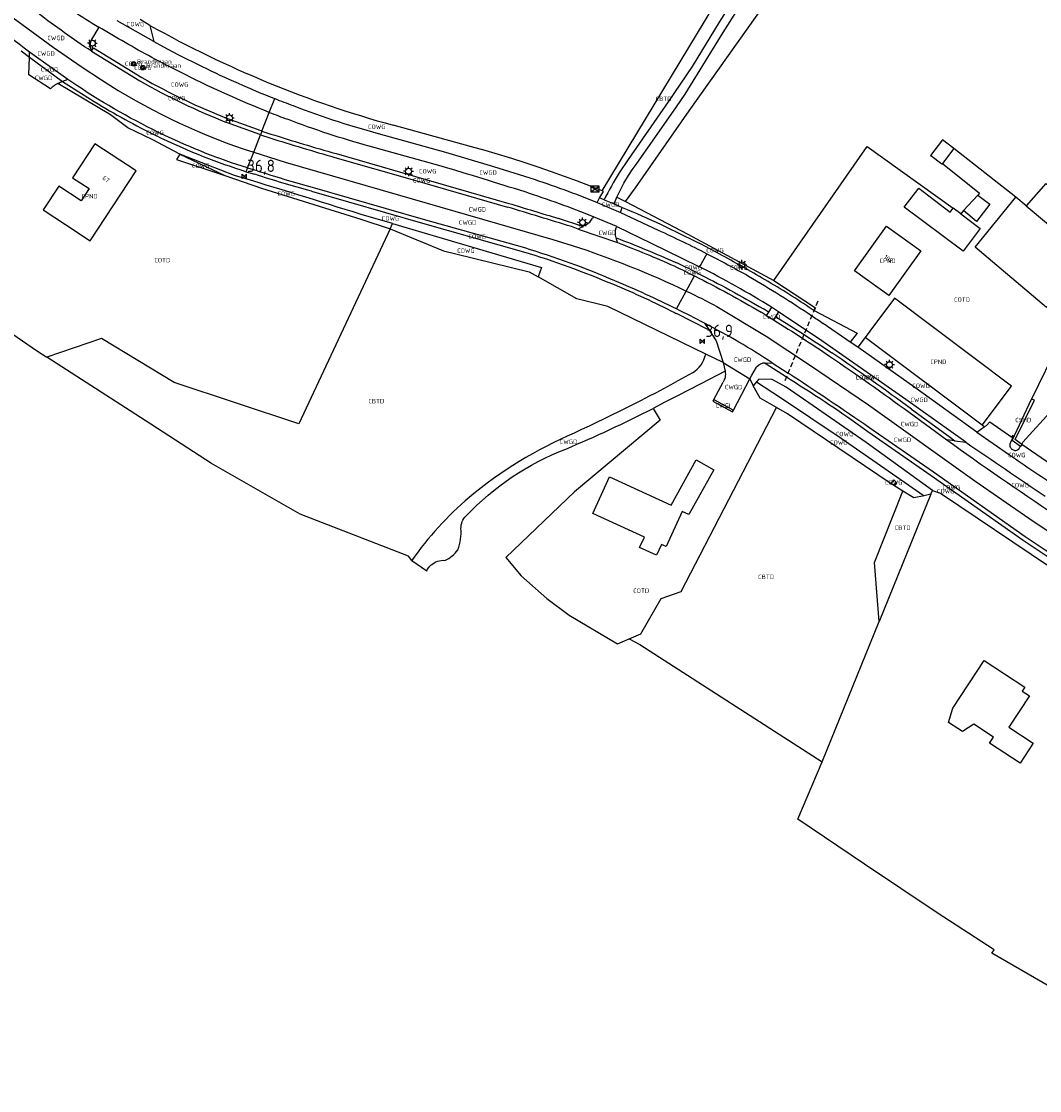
# Model space of a CAD drawing. Extents: x 163074 to 167167, y 441438 to 444019.
# Tile 45 of 49: x 166209 to 166416, y 441539 to 441756. Entities that reach past the tile are written whole.
import ezdxf
from ezdxf.enums import TextEntityAlignment as Align

# ---------------------------------------------------------------- set-up
doc = ezdxf.new("R2010")
doc.units = 0
doc.header["$LTSCALE"] = 4
doc.linetypes.add('STIPPELFIJN', pattern=[0.375, 0.25, -0.125])
doc.layers.get('0').update_dxf_attribs({"linetype": 'CONTINUOUS'})
for name, color, linetype in [('CBTD', 7, 'CONTINUOUS'), ('COTD', 7, 'CONTINUOUS'), ('COWG', 7, 'CONTINUOUS'), ('CPND', 7, 'CONTINUOUS'), ('CSHD', 7, 'CONTINUOUS'), ('CWGD', 7, 'CONTINUOUS'), ('CWGI', 7, 'CONTINUOUS'), ('G_BTD', 3, 'CONTINUOUS'), ('G_OTD', 32, 'CONTINUOUS'), ('G_OWG', 6, 'CONTINUOUS'), ('G_PND', 1, 'CONTINUOUS'), ('G_WGD', 7, 'CONTINUOUS'), ('G_WGI', 1, 'CONTINUOUS'), ('LKWDUP', 5, 'CONTINUOUS'), ('NAR', 7, 'CONTINUOUS'), ('PPALHM', 10, 'CONTINUOUS')]:
    doc.layers.add(name, color=color, linetype=linetype)
for name, color, linetype, true_color in [('PKST', 7, 'CONTINUOUS', 0xbd2877), ('PPAL', 7, 'CONTINUOUS', 0xbd2877), ('PPUT', 7, 'CONTINUOUS', 0xbd2877)]:
    doc.layers.add(name, color=color, linetype=linetype, true_color=true_color)
doc.styles.add('ISO', font='ISO')

# ---------------------------------------------------------------- blocks, each defined once
blk = doc.blocks.new('lichtmast')
at = {"color": 0}
for p, q in [((-0.6, 0), (-1, 0)), ((-0.71, 0.71), (-0.42, 0.42)), ((0, 0.6), (0, 1)), ((0.42, 0.42), (0.71, 0.71)), ((0.6, 0), (1, 0)), ((-0.42, -0.42), (-0.71, -0.71)), ((0, -0.6), (0, -1)), ((0.42, -0.42), (0.71, -0.71))]:
    blk.add_line(p, q, dxfattribs=at)
blk.add_circle((0, 0), 0.6, dxfattribs=at)
blk = doc.blocks.new('brandkraan')
at = {"color": 0}
blk.add_circle((0, 0), 0.45, dxfattribs=at)
at = {"color": 0, "style": 'ISO'}
blk.add_attdef('BRANDKRAAN', (0.7, 0), '', height=0.9, dxfattribs=at)
blk = doc.blocks.new('schk.dwg')
for p, q in [((0.86, 0.56), (-0.86, 0.56)), ((-0.86, 0.56), (-0.86, -0.56)), ((0.86, -0.56), (0.86, 0.56)), ((-0.86, -0.56), (0.86, -0.56))]:
    blk.add_line(p, q)
at = {"linetype": 'Continuous'}
for p, q in [((-0.86, 0.56), (0.86, -0.56)), ((-0.86, -0.56), (0.86, 0.56))]:
    blk.add_line(p, q, dxfattribs=at)
blk = doc.blocks.new('kilometerpaal')
at = {"color": 0}
for p, q in [((-0.44, 0.44), (0.44, -0.44)), ((-0.44, -0.44), (-0.44, 0.44)), ((0.44, 0.44), (-0.44, -0.44)), ((0.44, -0.44), (0.44, 0.44))]:
    blk.add_line(p, q, dxfattribs=at)
at = {"color": 0, "style": 'ISO'}
blk.add_attdef('KILOMETERPAAL', (0.59, 0.87), '', height=2.5, dxfattribs=at)

msp = doc.modelspace()

# ---------------------------------------------------------------- linework, layer by layer
at = {"layer": 'G_BTD', "linetype": 'Continuous', "transparency": 33554687}
for points in [[(166327.311, 441721.773), (166365.889, 441785.594), (166372.455, 441798.898), (166372.64, 441827.069), (166371.737, 441829.021), (166370.503, 441830.802), (166368.814, 441833.191), (166360.455, 441841.174), (166355.514, 441844.383), (166350.388, 441847.238), (166340.009, 441852.545), (166334.563, 441854.846), (166329.062, 441856.81), (166323.062, 441857.975), (166317.411, 441859.111), (166311.849, 441860.626), (166304.928, 441862.881)], [(166398.865, 441730.357), (166396.59, 441732.157), (166394.138, 441728.962)], [(166394.138, 441728.962), (166394.129, 441728.951), (166394.218, 441728.882)], [(166396.565, 441727.3), (166396.452, 441727.15), (166394.218, 441728.882)], [(166403.745, 441720.879), (166400.878, 441717.749)], [(166413.61, 441718.706), (166411.459, 441720.498)], [(166400.299, 441717.099), (166398.758, 441718.268)], [(166288.616, 441646.562), (166287.962, 441647.462), (166265.892, 441655.977), (166247.831, 441666.295), (166234.368, 441675.051), (166214.345, 441687.936)], [(166412.734, 441670.201), (166411.382, 441671.161), (166415.269, 441679.192), (166414.706, 441679.406)], [(166383.686, 441634.184), (166382.722, 441646.174), (166388.531, 441660.702)], [(166332.805, 441630.637), (166335.023, 441629.482), (166372.08, 441605.671)]]:
    msp.add_lwpolyline(points, dxfattribs=at)
at = {"layer": 'G_OTD', "linetype": 'Continuous', "transparency": 33554687}
for points in [[(166332.087, 441719.58), (166334.111, 441722.399), (166345.023, 441738.047), (166358.857, 441757.51), (166393.254, 441805.57), (166395.838, 441807.023), (166413.278, 441809.56), (166446.367, 441854.944), (166457.704, 441870.29), (166470.606, 441863.21)], [(166362.263, 441703.506), (166381.272, 441730.79), (166398.758, 441718.268)], [(166398.865, 441730.357), (166396.565, 441727.3)], [(166411.459, 441720.498), (166398.865, 441730.357)], [(166396.565, 441727.3), (166404.129, 441721.299), (166403.745, 441720.879)], [(166438.949, 441716.23), (166425.347, 441727.575), (166419.877, 441721.208), (166417.584, 441723.276), (166413.61, 441718.706)], [(166400.299, 441717.099), (166404.246, 441714.107), (166400.801, 441709.461), (166388.78, 441718.456), (166391.755, 441722.281), (166398.114, 441717.406), (166398.758, 441718.268)], [(166403.745, 441720.879), (166406.205, 441719.046), (166403.487, 441715.552), (166400.878, 441717.749)], [(166413.61, 441718.706), (166426.02, 441708.366), (166417.738, 441698.012), (166403.216, 441710.315), (166411.459, 441720.498)], [(166400.878, 441717.749), (166400.299, 441717.099)], [(166438.81, 441716.1), (166432.354, 441708.844), (166429.351, 441705.187), (166427.865, 441703.468), (166420.322, 441690.882), (166414.706, 441679.406)], [(166284.198, 441714.038), (166265.619, 441674.353), (166240.243, 441682.773), (166225.462, 441691.746), (166214.345, 441687.936)], [(166197.952, 441699.089), (166199.691, 441697.87), (166212.219, 441689.304), (166214.345, 441687.936)], [(166332.805, 441630.637), (166335.19, 441631.656), (166339.348, 441638.882), (166343.376, 441640.248), (166362.83, 441677.67)], [(166412.422, 441669.775), (166410.726, 441670.983), (166414.706, 441679.406)], [(166337.692, 441677.508), (166339.112, 441675.14), (166321.724, 441660.514), (166307.704, 441647.224), (166310.845, 441643.449), (166316.077, 441638.823), (166320.62, 441635.472), (166330.439, 441629.627), (166332.805, 441630.637)], [(166344.977, 441655.947), (166343.613, 441656.568), (166340.348, 441649.4), (166339.393, 441649.835), (166338.399, 441647.655), (166334.961, 441649.222), (166335.922, 441651.331), (166325.427, 441656.114), (166328.823, 441663.566), (166341.384, 441657.842), (166346.465, 441667.022), (166350.028, 441665.052), (166344.977, 441655.947)], [(166394.214, 441660.046), (166383.686, 441634.184)], [(166372.08, 441605.671), (166383.686, 441634.184)], [(166412.764, 441620.013), (166414.245, 441619.039), (166410.065, 441612.686), (166415.017, 441609.43), (166412.346, 441605.37), (166406.145, 441609.446), (166406.955, 441610.677), (166402.956, 441613.294), (166400.646, 441611.834), (166397.814, 441613.619), (166398.674, 441616.523), (166405.061, 441626.236), (166413.295, 441620.818), (166412.764, 441620.013)], [(166456.497, 441538.775), (166450.208, 441542.626), (166449.684, 441541.839), (166406.641, 441566.725), (166407.078, 441567.425), (166395.468, 441574.95), (166380.673, 441584.856), (166367.148, 441593.981), (166372.08, 441605.671)]]:
    msp.add_lwpolyline(points, dxfattribs=at)
at = {"layer": 'G_OWG', "linetype": 'Continuous', "transparency": 33554687}
for points in [[(166235.343, 441755.413), (166233.338, 441756.575)], [(166235.343, 441755.413), (166236.109, 441752.135)], [(166209.155, 441750.207), (166210.846, 441748.913)], [(166223.428, 441750.139), (166223.829, 441750.816), (166233.673, 441744.786)], [(166231.977, 441747.948), (166232.398, 441747.628), (166232.107, 441747.217), (166231.644, 441747.512), (166231.977, 441747.948)], [(166234.229, 441746.831), (166234.026, 441746.487), (166233.542, 441746.769), (166233.712, 441747.105), (166234.229, 441746.831)], [(166241.423, 441729.192), (166235.891, 441732.112), (166230.829, 441734.538), (166227.29, 441737.216), (166216.616, 441743.618)], [(166217.542, 441744.012), (166224.002, 441739.906)], [(166258.115, 441733.898), (166257.935, 441733.955), (166251.19, 441736.398)], [(166258.115, 441733.898), (166259.617, 441737.721)], [(166327.311, 441721.773), (166326.642, 441722.037), (166324.98, 441722.698), (166322.335, 441723.713), (166319.678, 441724.699), (166317.009, 441725.653), (166314.33, 441726.576), (166311.64, 441727.468), (166308.94, 441728.329), (166306.231, 441729.158), (166303.511, 441729.956), (166300.783, 441730.722), (166284.806, 441735.109)], [(166258.115, 441733.898), (166257.822, 441733.152)], [(166258.115, 441733.898), (166259.94, 441733.316)], [(166241.423, 441729.192), (166240.75, 441728.106), (166250.55, 441724.846)], [(166252.549, 441724.902), (166241.423, 441729.192)], [(166241.423, 441729.192), (166250.55, 441724.846)], [(166273.197, 441729.341), (166289.354, 441724.67), (166308.328, 441719.216)], [(166254.873, 441725.644), (166253.896, 441725.962)], [(166255.171, 441726.403), (166254.873, 441725.644)], [(166254.873, 441725.644), (166256.68, 441725.123)], [(166250.55, 441724.846), (166258.028, 441722.292), (166278.204, 441715.975), (166284.198, 441714.038)], [(166268.17, 441721.668), (166290.776, 441715.16), (166311.347, 441709.382)], [(166326.808, 441720.345), (166327.614, 441721.651), (166327.311, 441721.773)], [(166330.339, 441720.459), (166332.087, 441719.58)], [(166332.087, 441719.58), (166344.73, 441712.947), (166362.263, 441703.506)], [(166284.673, 441715.142), (166278.271, 441716.959)], [(166284.198, 441714.038), (166284.673, 441715.142)], [(166284.673, 441715.142), (166315.023, 441706.202), (166314.298, 441704.274)], [(166323.379, 441714.513), (166318.448, 441716.129)], [(166284.198, 441714.038), (166295.081, 441709.545), (166297.595, 441708.934), (166312.465, 441705.319), (166314.298, 441704.274)], [(166348.396, 441688.568), (166328.497, 441698.259), (166322.148, 441699.799), (166314.298, 441704.274)], [(166362.263, 441703.506), (166370.768, 441697.935), (166370.451, 441697.42)], [(166361.149, 441697.065), (166360.133, 441697.761)], [(166370.451, 441697.42), (166370.057, 441697.627)], [(166370.451, 441697.42), (166379.196, 441692.818), (166377.791, 441691.016)], [(166348.915, 441693.753), (166348.812, 441693.577), (166342.483, 441696.787)], [(166380.842, 441691.944), (166379.338, 441689.938)], [(166360.513, 441686.737), (166364.85, 441683.903), (166365.633, 441683.391)], [(166357.38, 441683.532), (166358.087, 441682.1)], [(166358.735, 441682.907), (166358.087, 441682.1)], [(166362.83, 441677.67), (166359.494, 441679.589), (166358.087, 441682.1)], [(166394.525, 441660.818), (166381.06, 441670.549), (166364.754, 441681.847), (166361.94, 441683.358), (166359.198, 441683.484), (166358.735, 441682.907)], [(166358.735, 441682.907), (166363.615, 441679.729), (166375.93, 441671.469), (166392.852, 441659.753)], [(166388.531, 441660.702), (166385.936, 441662.317), (166378.197, 441667.52), (166365.07, 441676.381), (166362.83, 441677.67)], [(166390.238, 441677.385), (166397.901, 441671.79), (166399.109, 441670.919)], [(166403.576, 441672.711), (166405.058, 441673.749)], [(166405.058, 441673.749), (166404.619, 441674.08)], [(166405.058, 441673.749), (166405.491, 441674.053), (166406.233, 441674.767), (166410.662, 441671.65), (166410.931, 441672.042), (166411.049, 441671.956), (166410.392, 441670.611), (166410.309, 441670.429), (166410.265, 441670.247), (166410.262, 441670.235), (166410.253, 441670.036), (166410.258, 441669.977), (166410.262, 441669.937), (166410.274, 441669.874), (166410.281, 441669.839), (166410.342, 441669.66), (166410.345, 441669.65), (166410.407, 441669.542), (166410.444, 441669.477), (166410.52, 441669.388), (166410.574, 441669.325), (166410.794, 441669.156), (166410.955, 441669.062), (166411.132, 441669), (166411.304, 441668.973), (166411.316, 441668.971), (166411.503, 441668.977), (166411.517, 441668.98), (166411.685, 441669.017), (166411.857, 441669.091), (166412.012, 441669.194), (166412.146, 441669.325), (166412.165, 441669.353), (166412.252, 441669.479), (166412.329, 441669.649), (166412.422, 441669.775)], [(166381.349, 441672.837), (166394.258, 441663.899), (166412.958, 441650.744)], [(166399.109, 441670.919), (166397.431, 441671.143)], [(166399.109, 441670.919), (166401.346, 441670.621)], [(166412.734, 441670.201), (166412.422, 441669.775)], [(166387.185, 441662.456), (166386.803, 441661.855), (166386.118, 441662.261), (166386.645, 441662.968), (166387.185, 441662.456)], [(166392.852, 441659.753), (166390.775, 441659.305), (166388.531, 441660.702)], [(166394.214, 441660.046), (166394.525, 441660.818)], [(166394.525, 441660.818), (166396.147, 441660.287), (166418.357, 441645.36), (166437.03, 441633.354)], [(166394.214, 441660.046), (166392.852, 441659.753)]]:
    msp.add_lwpolyline(points, dxfattribs=at)
for points in [[(166235.343, 441755.413, 0.0608495), (166284.806, 441735.109)], [(166233.673, 441744.786, 0.032218), (166251.19, 441736.398)], [(166224.002, 441739.906, 0.0218571), (166236.666, 441732.935)], [(166253.896, 441725.962, -0.0373545), (166236.666, 441732.935)], [(166259.94, 441733.316, 0.0095989), (166273.197, 441729.341)], [(166278.271, 441716.959, 0.0028321), (166252.549, 441724.902)], [(166268.17, 441721.668, -0.0119427), (166256.68, 441725.123)], [(166308.328, 441719.216, -0.0011047), (166318.448, 441716.129)], [(166331.401, 441718.4, -0.0206697), (166347.074, 441711.09)], [(166330.16, 441712.21, -0.0131923), (166342.292, 441707.216)], [(166351.138, 441708.951, 0.0046752), (166347.074, 441711.09)], [(166311.347, 441709.382, -0.0258861), (166329.608, 441702.745)], [(166360.475, 441703.654, 0.0110574), (166351.138, 441708.951)], [(166346.526, 441705.145, 0.0049345), (166342.292, 441707.216)], [(166346.526, 441705.145, -0.0162179), (166360.133, 441697.761)], [(166329.608, 441702.745, -0.0188546), (166342.064, 441697)], [(166370.057, 441697.627, 0.0223799), (166360.475, 441703.654)], [(166342.064, 441697, -0.0028606), (166342.483, 441696.787)], [(166362.617, 441696.194, -0.0041986), (166368.421, 441692.522)], [(166368.421, 441692.522, -0.0042839), (166374.049, 441688.826)], [(166390.238, 441677.385, 0.0085502), (166374.049, 441688.826)], [(166365.633, 441683.391, -0.0183428), (166381.349, 441672.837)], [(166412.958, 441650.744, 0.0078941), (166429.423, 441639.972)]]:
    msp.add_lwpolyline(points, format="xyb", dxfattribs=at)
at = {"layer": 'G_PND', "linetype": 'Continuous', "transparency": 33554687}
for points in [[(166232.528, 441725.795), (166224.14, 441731.33), (166219.588, 441724.437), (166222.971, 441722.204), (166221.334, 441719.724), (166216.773, 441722.736), (166213.586, 441717.911), (166218.147, 441714.899), (166223.15, 441711.598), (166232.528, 441725.795)], [(166392.159, 441709.583), (166385.645, 441700.491), (166378.647, 441705.505), (166385.162, 441714.597), (166392.159, 441709.583)], [(166404.619, 441674.08), (166410.611, 441682.054), (166386.834, 441699.919), (166381.777, 441693.189), (166380.842, 441691.944)], [(166404.619, 441674.08), (166380.842, 441691.944)]]:
    msp.add_lwpolyline(points, dxfattribs=at)
at = {"layer": 'G_WGD', "linetype": 'Continuous', "transparency": 33554687}
for points in [[(166372.498, 441791.13), (166371.214, 441788.501), (166369.147, 441784.531), (166360.625, 441771.083), (166351.139, 441756.032), (166345.636, 441747.044), (166340.738, 441739.839), (166332.611, 441728.156), (166330.813, 441725.389)], [(166331.968, 441723.682), (166332.686, 441724.856), (166333.457, 441725.997), (166334.277, 441727.102), (166342.433, 441738.834), (166344.205, 441741.45), (166351.923, 441753.95), (166360.56, 441767.584), (166373.118, 441787.557), (166374.16, 441789.394)], [(166172.755, 441785.27), (166173.366, 441784.731), (166179.83, 441779.246), (166192.817, 441768.658), (166200.665, 441762.315), (166207.517, 441756.931), (166215.644, 441750.969), (166221.353, 441747.016), (166225.466, 441744.339)], [(166236.109, 441752.135), (166228.674, 441756.302)], [(166224.906, 441755.073), (166223.449, 441752.525)], [(166236.109, 441752.135), (166238.067, 441751.038), (166241.017, 441749.514), (166245.935, 441747.053)], [(166218.612, 441744.396), (166210.804, 441749.977)], [(166210.846, 441748.913), (166210.804, 441749.977)], [(166223.182, 441751.01), (166223.428, 441750.139)], [(166223.428, 441750.139), (166233.268, 441744.096)], [(166216.616, 441743.618), (166216.216, 441743.389), (166216.081, 441743.298), (166215.835, 441743.132), (166215.473, 441742.847), (166215.134, 441742.536), (166210.67, 441745.35), (166210.846, 441748.913)], [(166210.846, 441748.913), (166217.542, 441744.012)], [(166242.639, 441745.321), (166239.115, 441747.116), (166236.159, 441748.631), (166235.69, 441748.896)], [(166218.612, 441744.396), (166217.542, 441744.012)], [(166220.449, 441743.177), (166218.612, 441744.396)], [(166259.617, 441737.721), (166260.717, 441740.523)], [(166257.822, 441733.152), (166257.678, 441733.198), (166250.905, 441735.65)], [(166256.436, 441729.624), (166257.822, 441733.152)], [(166257.822, 441733.152), (166259.696, 441732.554)], [(166282.958, 441733.098), (166295.476, 441729.637), (166305.25, 441726.71), (166312.643, 441724.385)], [(166254.471, 441730.255), (166256.436, 441729.624)], [(166294.569, 441726.771), (166279.96, 441730.838)], [(166255.171, 441726.403), (166256.436, 441729.624)], [(166256.436, 441729.624), (166262.833, 441727.57), (166288.703, 441720.147), (166317.275, 441711.836), (166321.212, 441710.661)], [(166272.979, 441728.572), (166289.133, 441723.901), (166308.102, 441718.449)], [(166256.916, 441725.887), (166255.44, 441726.319), (166255.171, 441726.403)], [(166311.572, 441710.15), (166290.995, 441715.929), (166268.387, 441722.438)], [(166326.334, 441719.377), (166326.808, 441720.345)], [(166326.334, 441719.377), (166331.069, 441717.37)], [(166327.722, 441719.958), (166326.808, 441720.345)], [(166327.722, 441719.958), (166329.782, 441719.086)], [(166329.782, 441719.086), (166330.339, 441720.459)], [(166329.782, 441719.086), (166331.401, 441718.4)], [(166331.069, 441717.37), (166331.401, 441718.4)], [(166331.069, 441717.37), (166338.739, 441713.781)], [(166323.987, 441714.867), (166323.379, 441714.513)], [(166325.578, 441716.493), (166325.383, 441716.208)], [(166330.291, 441714.486), (166325.578, 441716.493)], [(166322.472, 441713.997), (166321.1, 441714.475)], [(166323.379, 441714.513), (166322.472, 441713.997)], [(166322.472, 441713.997), (166330.433, 441711.235)], [(166330.214, 441714.24), (166330.291, 441714.486)], [(166330.291, 441714.486), (166337.281, 441711.125), (166346.855, 441706.454), (166347.159, 441706.3)], [(166330.433, 441711.235), (166330.16, 441712.21)], [(166348.624, 441708.975), (166347.159, 441706.3)], [(166344.454, 441701.361), (166346.142, 441704.443)], [(166342.473, 441697.745), (166344.454, 441701.361)], [(166350.673, 441698.241), (166360.667, 441692.185), (166369.512, 441686.363), (166381.489, 441678.228), (166403.142, 441662.794), (166414.137, 441655.189), (166422.387, 441649.657), (166431.752, 441643.592)], [(166361.775, 441698.085), (166361.149, 441697.065)], [(166363.228, 441697.155), (166361.775, 441698.085)], [(166363.228, 441697.155), (166362.617, 441696.194)], [(166401.346, 441670.621), (166389.139, 441679.291), (166371.32, 441691.748), (166368.799, 441693.433), (166363.228, 441697.155)], [(166360.729, 441696.382), (166359.704, 441697.085)], [(166361.149, 441697.065), (166360.729, 441696.382)], [(166360.729, 441696.382), (166362.188, 441695.519)], [(166362.617, 441696.194), (166362.188, 441695.519)], [(166348.17, 441694.827), (166348.915, 441693.753)], [(166348.915, 441693.753), (166350.542, 441691.275), (166351.938, 441686.843)], [(166377.791, 441691.016), (166372.326, 441694.774)], [(166379.338, 441689.938), (166377.791, 441691.016)], [(166351.938, 441686.843), (166348.396, 441688.568)], [(166403.576, 441672.711), (166390.917, 441681.745), (166379.338, 441689.938)], [(166351.938, 441686.843), (166352.353, 441685.065)], [(166351.938, 441686.843), (166357.38, 441683.532)], [(166360.513, 441686.737), (166361.908, 441686.81)], [(166361.908, 441686.81), (166365.174, 441684.685)], [(166352.353, 441685.065), (166347.425, 441682.53), (166342.491, 441680.019), (166340.098, 441678.751), (166337.692, 441677.508)], [(166357.38, 441683.532), (166357.759, 441684.254), (166358.763, 441685.904)], [(166350.053, 441679.345), (166351.959, 441682.879)], [(166354.054, 441677.184), (166357.38, 441683.532)], [(166350.053, 441679.345), (166354.054, 441677.184)], [(166389.765, 441676.739), (166397.431, 441671.143)], [(166412.734, 441670.201), (166412.944, 441670.632), (166419.092, 441677.455)], [(166413.412, 441651.402), (166394.716, 441664.555), (166381.804, 441673.495)], [(166403.576, 441672.711), (166410.224, 441668.043)], [(166417.825, 441666.643), (166417.741, 441666.694), (166412.734, 441670.201)], [(166288.616, 441646.562), (166291.649, 441644.5)]]:
    msp.add_lwpolyline(points, dxfattribs=at)
for points in [[(166210.804, 441749.977, -0.0069467), (166194.282, 441762.871)], [(166214.714, 441761.775, 0.0170534), (166224.906, 441755.073)], [(166223.428, 441750.139, -0.0135866), (166212.58, 441757.857)], [(166235.69, 441748.896, -0.0110284), (166224.906, 441755.073)], [(166223.449, 441752.525, 0.1696039), (166223.182, 441751.01)], [(166259.617, 441737.721, -0.0235807), (166242.639, 441745.321)], [(166245.935, 441747.053, 0.0208346), (166260.717, 441740.523)], [(166216.616, 441743.618, -0.0409712), (166217.542, 441744.012)], [(166238.246, 441733.086, -0.0361397), (166220.449, 441743.177)], [(166225.466, 441744.339, 0.0625433), (166254.471, 441730.255)], [(166233.268, 441744.096, 0.0323193), (166250.905, 441735.65)], [(166260.717, 441740.523, 0.0049755), (166264.453, 441739.1)], [(166264.453, 441739.1, 0.0269033), (166282.958, 441733.098)], [(166259.617, 441737.721, 0.004903), (166263.298, 441736.319)], [(166279.96, 441730.838, -0.0251501), (166263.298, 441736.319)], [(166255.171, 441726.403, -0.0350137), (166238.246, 441733.086)], [(166259.696, 441732.554, 0.0096494), (166272.979, 441728.572)], [(166268.387, 441722.438, -0.0117786), (166256.916, 441725.887)], [(166311.637, 441721.53, 0.0049784), (166294.569, 441726.771)], [(166312.643, 441724.385, -0.0194689), (166326.334, 441719.377)], [(166330.813, 441725.389, 0.0194316), (166327.722, 441719.958)], [(166330.339, 441720.459, -0.0293488), (166331.968, 441723.682)], [(166325.578, 441716.493, 0.0164323), (166311.637, 441721.53)], [(166321.1, 441714.475, 0.0013955), (166308.102, 441718.449)], [(166323.987, 441714.867, 0.1750193), (166325.383, 441716.208)], [(166330.16, 441712.21, -0.1704276), (166330.214, 441714.24)], [(166338.739, 441713.781, -0.0105383), (166348.624, 441708.975)], [(166321.212, 441710.661, -0.0330539), (166344.454, 441701.361)], [(166330.433, 441711.235, -0.0136778), (166341.957, 441706.489)], [(166329.918, 441703.483, 0.0258804), (166311.572, 441710.15)], [(166348.624, 441708.975, -0.0092349), (166357.125, 441704.421)], [(166341.957, 441706.489, -0.0047056), (166346.142, 441704.443)], [(166361.775, 441698.085, 0.0222164), (166347.159, 441706.3)], [(166346.142, 441704.443, -0.0162416), (166359.704, 441697.085)], [(166357.125, 441704.421, -0.0155492), (166370.007, 441696.349)], [(166342.473, 441697.745, 0.0153304), (166329.918, 441703.483)], [(166344.454, 441701.361, -0.0093199), (166350.673, 441698.241)], [(166348.17, 441694.827, 0.0070577), (166342.473, 441697.745)], [(166362.188, 441695.519, -0.0044759), (166368.11, 441691.77)], [(166370.007, 441696.349, -0.0024776), (166372.326, 441694.774)], [(166361.908, 441686.81, 0.0271614), (166348.17, 441694.827)], [(166368.11, 441691.77, -0.0040955), (166373.602, 441688.163)], [(166345.714, 441684.739, 0.209502), (166348.396, 441688.568)], [(166360.513, 441686.737, 0.2247781), (166358.763, 441685.904)], [(166373.602, 441688.163, -0.0085223), (166389.765, 441676.739)], [(166345.714, 441684.739, -0.0193771), (166321.625, 441672.487)], [(166352.353, 441685.065, -0.0886232), (166352.327, 441683.869)], [(166381.804, 441673.495, 0.0065313), (166365.174, 441684.685)], [(166352.327, 441683.869, -0.07846), (166351.959, 441682.879)], [(166319.93, 441669.25, 0.0184557), (166337.692, 441677.508)], [(166321.625, 441672.487, 0.0720603), (166300.262, 441659.395)], [(166397.431, 441671.143, 0.0102207), (166419.523, 441655.851)], [(166299.659, 441655.643, -0.1109327), (166319.93, 441669.25)], [(166401.346, 441670.621, 0.0029591), (166417.476, 441659.673)], [(166410.224, 441668.043, 0.0124153), (166419.753, 441661.717)], [(166300.262, 441659.395, 0.065173), (166288.616, 441646.562)], [(166298.613, 441653.097, -0.2106177), (166299.659, 441655.643)], [(166297.981, 441648.775, 0.1123464), (166298.613, 441653.097)], [(166429.856, 441640.645, -0.007834), (166413.412, 441651.402)], [(166295.347, 441646.604, 0.1301679), (166297.981, 441648.775)], [(166291.649, 441644.5, -0.1004781), (166292.565, 441645.694)], [(166292.565, 441645.694, -0.2020308), (166295.347, 441646.604)]]:
    msp.add_lwpolyline(points, format="xyb", dxfattribs=at)
at = {"layer": 'G_WGI', "linetype": 'Continuous', "transparency": 33554687}
msp.add_lwpolyline([(166350.053, 441679.345), (166349.83, 441678.974), (166353.817, 441676.799), (166354.054, 441677.184)], dxfattribs=at)
at = {"layer": 'LKWDUP', "linetype": 'STIPPELFIJN', "lineweight": -3, "transparency": 33554687}
msp.add_lwpolyline([(166364.563, 441683.21), (166371.457, 441699.848)], dxfattribs=at)

# ---------------------------------------------------------------- block references
at = {"layer": 'PKST', "transparency": 33554687}
msp.add_blockref('schk.dwg', (166325.878, 441722.115), dxfattribs=at)
at = {"layer": 'PPAL', "transparency": 33554687}
for p in [(166223.605, 441751.779), (166251.499, 441736.584), (166287.95, 441725.737), (166323.348, 441715.317), (166355.782, 441706.72), (166385.789, 441686.412)]:
    msp.add_blockref('lichtmast', p, dxfattribs=at)
at = {"layer": 'PPALHM', "transparency": 33554687}
for p, values in [((166254.509, 441724.716), {'KILOMETERPAAL': '36,8'}), ((166347.736, 441691.166), {'KILOMETERPAAL': '36,9'})]:
    msp.add_blockref('kilometerpaal', p, dxfattribs=at).add_auto_attribs(values)
at = {"layer": 'PPUT', "transparency": 33554687}
for p in [(166232.002, 441747.595), (166233.887, 441746.811)]:
    msp.add_blockref('brandkraan', p, dxfattribs=at).add_auto_attribs({'BRANDKRAAN': 'Brandkraan'})

# ---------------------------------------------------------------- texts
at = {"layer": 'CBTD', "transparency": 33554687, "style": 'ISO'}
for p in [(166339.816, 441740.487), (166281.371, 441679.002), (166388.468, 441653.238), (166360.668, 441643.258)]:
    msp.add_text('CBTD', height=0.9, dxfattribs=at).set_placement(p, align=Align.MIDDLE_CENTER)
at = {"layer": 'COTD', "transparency": 33554687, "style": 'ISO'}
for p in [(166237.841, 441707.657), (166400.537, 441699.641), (166335.267, 441640.437)]:
    msp.add_text('COTD', height=0.9, dxfattribs=at).set_placement(p, align=Align.MIDDLE_CENTER)
at = {"layer": 'COWG', "transparency": 33554687, "style": 'ISO'}
for p in [(166232.392, 441755.671), (166232.021, 441747.594), (166233.886, 441746.791), (166241.384, 441743.36), (166240.772, 441740.614), (166281.479, 441734.781), (166236.357, 441733.55), (166245.65, 441726.828), (166291.847, 441725.741), (166290.601, 441723.896), (166263.048, 441721.206), (166284.277, 441716.143), (166301.894, 441712.453), (166299.611, 441709.593), (166350.275, 441709.686), (166345.895, 441706.19), (166355.133, 441706.133), (166345.655, 441705.13), (166380.649, 441683.764), (166381.982, 441683.803), (166392.198, 441682.122), (166376.63, 441672.301), (166375.47, 441670.57), (166411.665, 441668.033), (166386.652, 441662.453), (166412.362, 441661.897), (166397.215, 441660.694), (166398.383, 441661.486)]:
    msp.add_text('COWG', height=0.9, dxfattribs=at).set_placement(p, align=Align.MIDDLE_CENTER)
at = {"layer": 'CPND', "transparency": 33554687, "style": 'ISO'}
for p in [(166223.057, 441720.675), (166385.403, 441707.544), (166395.727, 441686.999)]:
    msp.add_text('CPND', height=0.9, dxfattribs=at).set_placement(p, align=Align.MIDDLE_CENTER)
at = {"layer": 'CSHD', "transparency": 33554687, "style": 'ISO'}
msp.add_text('CSHD', height=0.9, dxfattribs=at).set_placement((166412.998, 441675.146), align=Align.MIDDLE_CENTER)
at = {"layer": 'CWGD', "transparency": 33554687, "style": 'ISO'}
for p in [(166216.224, 441752.842), (166214.207, 441749.695), (166213.677, 441744.727), (166214.913, 441746.427), (166304.121, 441725.464), (166329.065, 441718.974), (166301.929, 441717.995), (166299.963, 441715.312), (166328.361, 441713.223), (166361.834, 441696.125), (166355.876, 441687.421), (166354.075, 441681.856), (166391.824, 441679.241), (166389.877, 441674.332), (166320.485, 441670.733), (166388.429, 441671.127)]:
    msp.add_text('CWGD', height=0.9, dxfattribs=at).set_placement(p, align=Align.MIDDLE_CENTER)
at = {"layer": 'CWGI', "transparency": 33554687, "style": 'ISO'}
msp.add_text('CWGI', height=0.9, dxfattribs=at).set_placement((166351.942, 441678.074), align=Align.MIDDLE_CENTER)
at = {"layer": 'NAR', "transparency": 33554687, "style": 'ISO'}
for s, rotation, p in [('67', 326.5, (166226.392, 441724.136)), ('102', 324.4, (166385.57, 441707.947))]:
    msp.add_text(s, height=0.9, rotation=rotation, dxfattribs=at).set_placement(p, align=Align.MIDDLE_CENTER)

doc.saveas('drawing.dxf')
